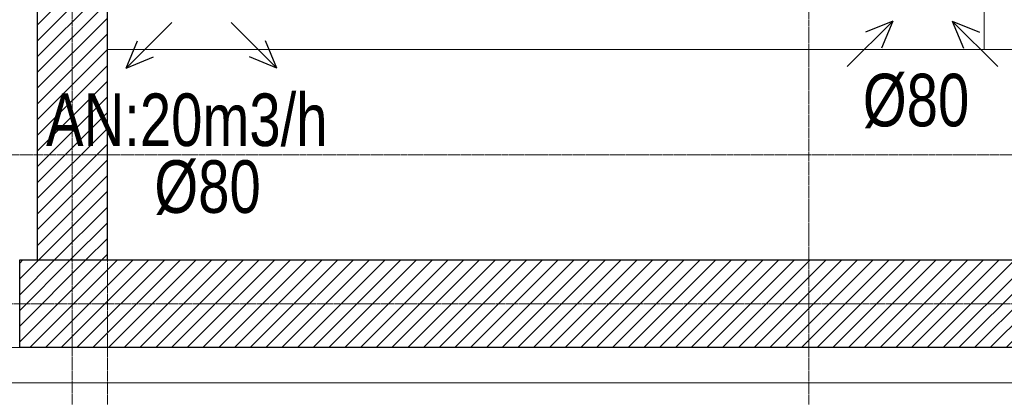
# Model space of a CAD drawing. Header units: millimetres. Extents: x 49908 to 79848, y -11883 to -3092.
# Tile 200 of 222: x 77665 to 77946, y -6626 to -6518. Entities that reach past the tile are written whole.
import ezdxf

# ---------------------------------------------------------------- set-up
doc = ezdxf.new("R2010")
doc.units = ezdxf.units.MM
doc.linetypes.add('DASHDOT', pattern=[1, 0.5, -0.25, 0, -0.25])
for name, color, linetype, lineweight in [('A wyp ruchome', 9, 'Continuous', 9), ('A_CIENKA', 9, 'Continuous', 9), ('A_HATCH', 9, 'Continuous', 9), ('A_IZOLACJA', 9, 'ZIGZAG', 9), ('A_MUROWANE', 9, 'Continuous', 25), ('A_OSIE', 9, 'DASHDOT', 9)]:
    doc.layers.add(name, color=color, linetype=linetype, lineweight=lineweight)
for name, color, linetype, true_color in [('S_W_Opis', 7, 'Continuous', 0xb000eb), ('S_W_went nawiewna', 7, 'Continuous', 0x129b2b), ('S_W_went wywiewna', 7, 'Continuous', 0xdf5d0c)]:
    doc.layers.add(name, color=color, linetype=linetype, true_color=true_color)
doc.styles.add('ROMANS', font='romanpl.shx', dxfattribs={"bigfont": 'romanbigpl.shx'})
doc.linetypes.add('ZIGZAG', pattern='A,0.00254,-5.08,[131,ltypeshp.shx,S=5.08,R=0,X=-5.08,Y=0],-10.16,[131,ltypeshp.shx,S=5.08,R=180,X=5.08,Y=0],-5.08', length=20.32254)

msp = doc.modelspace()

# ---------------------------------------------------------------- hatches: boundary and pattern name
at = {"layer": 'A_HATCH', "transparency": 33554687}
h = msp.add_hatch(dxfattribs=at)
h.set_pattern_fill('ANSI31', color=256, angle=360)
h.set_pattern_definition([(45, (24000, 0), (-2.24506403, 2.24506403), [])])
h.paths.add_polyline_path([(77100.47, -6526.63), (77080.47, -6526.63), (77080.47, -6586.63), (77100.47, -6586.63)])
h.paths.add_polyline_path([(77300.47, -6239.13), (77280.47, -6239.13), (77280.47, -6586.63), (77300.47, -6586.63)])
h.paths.add_polyline_path([(77690.47, -6271.63), (77680.47, -6271.63), (77670.47, -6271.63), (77670.47, -6586.63), (77690.47, -6586.63)])
h = msp.add_hatch(dxfattribs=at)
h.set_pattern_fill('ANSI31', color=256, angle=360)
h.set_pattern_definition([(45, (24000, -1e-11), (-2.24506403, 2.24506403), [])])
h.paths.add_polyline_path([(78025.47, -6426.63), (78000.47, -6426.63), (78000.47, -6586.63), (77665.47, -6586.63), (77665.47, -6611.63), (78025.47, -6611.63)])

# ---------------------------------------------------------------- linework, layer by layer
at = {"layer": 'A wyp ruchome'}
for points in [[(77940.47, -6438.63), (77940.47, -6526.63)], [(77690.47, -6526.63), (77690.47, -6526.63), (78000.47, -6526.63)]]:
    msp.add_lwpolyline(points, dxfattribs=at)
at = {"layer": 'A_CIENKA'}
msp.add_lwpolyline([(78025.47, -6426.63), (78025.47, -6611.63), (77425.47, -6611.63)], dxfattribs=at)
at = {"layer": 'A_IZOLACJA', "ltscale": 0.015}
msp.add_lwpolyline([(78035.47, -6426.63), (78035.47, -6621.63), (77425.47, -6621.63)], dxfattribs=at)
at = {"layer": 'A_MUROWANE', "ltscale": 0.5}
msp.add_lwpolyline([(77690.47, -6271.63), (77670.47, -6271.63), (77670.47, -6586.63), (77690.47, -6586.63)], close=True, dxfattribs=at)
msp.add_lwpolyline([(78000.47, -6426.63), (78025.47, -6426.63), (78025.47, -6611.63), (77665.47, -6611.63), (77665.47, -6586.63), (78000.47, -6586.63), (78000.47, -6426.63)], dxfattribs=at)
at = {"layer": 'A_OSIE', "ltscale": 0.3, "transparency": 33554559}
for p, q in [((77680.47, -3898.75), (77680.47, -7144.42)), ((77690.47, -3902.99), (77690.47, -7140.05)), ((77890.47, -3902.99), (77890.47, -7140.05)), ((78341.81, -6556.63), (75440.85, -6556.63)), ((75440.85, -6599.13), (78342.17, -6599.13))]:
    msp.add_line(p, q, dxfattribs=at)
at = {"layer": 'S_W_went nawiewna', "ltscale": 2}
for p, q in [((77695.86, -6531.89), (77708.81, -6518.93)), ((77738.75, -6531.89), (77725.8, -6518.93)), ((77695.86, -6531.89), (77699.06, -6524.15)), ((77738.75, -6531.89), (77735.55, -6524.15)), ((77695.86, -6531.89), (77703.6, -6528.68)), ((77738.75, -6531.89), (77731.01, -6528.68))]:
    msp.add_line(p, q, dxfattribs=at)
at = {"layer": 'S_W_went wywiewna', "ltscale": 2}
for p, q in [((77914.41, -6518.48), (77901.46, -6531.43)), ((77914.41, -6518.48), (77906.68, -6521.68)), ((77914.41, -6518.48), (77911.21, -6526.22)), ((77931.4, -6518.48), (77934.6, -6526.22)), ((77931.4, -6518.48), (77939.13, -6521.68)), ((77931.4, -6518.48), (77944.35, -6531.43))]:
    msp.add_line(p, q, dxfattribs=at)

# ---------------------------------------------------------------- texts
at = {"layer": 'S_W_Opis', "lineweight": 18, "style": 'ROMANS', "width": 0.8}
for s, p in [('%%c80', (77905.91, -6548.52)), ('AN:20m3/h', (77672.98, -6554.14)), ('%%c80', (77703.88, -6573.2))]:
    msp.add_text(s, height=15, dxfattribs=at).set_placement(p)

doc.saveas('drawing.dxf')
